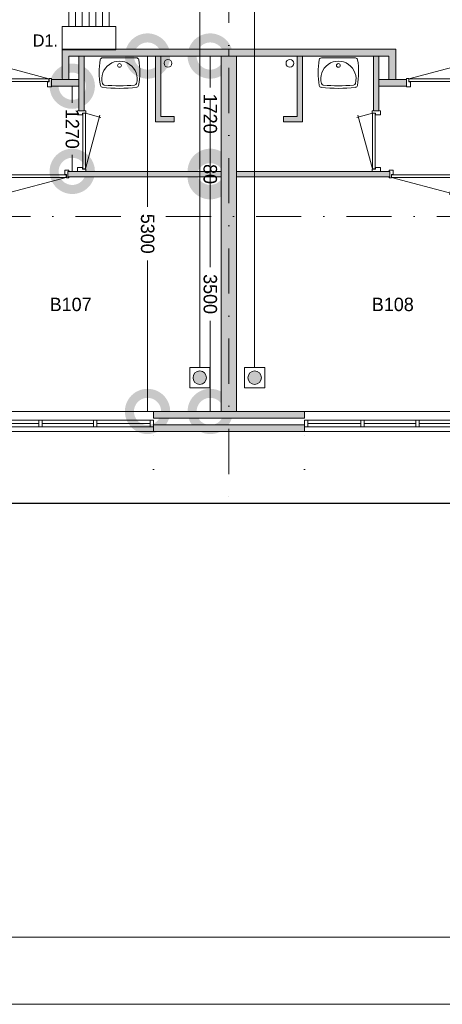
# Model space of a CAD drawing. Header units: millimetres. Extents: x 0 to 84100, y 0 to 59400.
# Tile 2 of 36: x 10391 to 16689, y 0 to 14683. Entities that reach past the tile are written whole.
import ezdxf
from ezdxf.enums import TextEntityAlignment as Align
from ezdxf.xclip import XClip

# ---------------------------------------------------------------- set-up
doc = ezdxf.new("R2010")
doc.units = ezdxf.units.MM
doc.header["$PDMODE"] = 3
doc.header["$PDSIZE"] = 1
doc.linetypes.add('DGN1', pattern=[504.6, 0, -504.6])
doc.linetypes.add('DGN4', pattern=[1345.6, 672.8, -336.4, 0, -336.4])
for name, color, linetype in [('16', 7, 'Continuous'), ('17', 7, 'Continuous'), ('29', 7, 'Continuous'), ('30', 7, 'Continuous'), ('32', 7, 'Continuous'), ('33', 7, 'Continuous'), ('40', 7, 'Continuous'), ('48', 7, 'Continuous'), ('56', 7, 'Continuous'), ('58', 7, 'Continuous'), ('62', 7, 'Continuous'), ('KADER', 7, 'Continuous')]:
    doc.layers.add(name, color=color, linetype=linetype)
doc.styles.add('dgn000', font='dgn000.shx')
doc.styles.add('dgn003', font='dgn003.shx')
doc.styles.get("Standard").update_dxf_attribs({"font": 'arial.ttf'})
doc.dimstyles.get("Standard").update_dxf_attribs({"dimtxt": 0.18, "dimasz": 0.18, "dimexe": 0.18, "dimexo": 0.0625, "dimgap": 0.09, "dimtad": 0, "dimtih": 1, "dimtoh": 1, "dimdec": 4, "dimzin": 0, "dimdsep": 46, "dimtxsty": 'Standard', "dimcen": 0.09, "dimadec": 0, "dimazin": 0, "dimtfac": 1, "dimtdec": 4, "dimtofl": 0, "dimtmove": 0, "dimatfit": 3, "dimfxl": 1, "dimtolj": 1, "dimtzin": 0, "dimarcsym": 0})

# ---------------------------------------------------------------- blocks, each defined once
blk = doc.blocks.new('EAD019')
at = {"layer": '29'}
h = blk.add_hatch(color=3, dxfattribs=at)
edge = h.paths.add_edge_path()
edge.add_arc((0, 0), 100, 0, 360)
at = {"layer": '29', "color": 3, "linetype": 'Continuous', "lineweight": 0}
blk.add_circle((0, 0), 100, dxfattribs=at)
blk = doc.blocks.new('AnonymousCell39')
at = {"layer": '29', "color": 1, "linetype": 'Continuous', "lineweight": 0, "flags": 128}
blk.add_lwpolyline([(240, -184), (240, 116), (-60, 116), (-60, -184), (240, -184)], dxfattribs=at)
at = {"color": 1, "linetype": 'Continuous', "lineweight": 0}
blk.add_blockref('EAD019', (90, -34), dxfattribs=at)
blk = doc.blocks.new('EAD020')
at = {"layer": '29'}
h = blk.add_hatch(color=3, dxfattribs=at)
edge = h.paths.add_edge_path()
edge.add_arc((0, 0), 100, 0, 360)
at = {"layer": '29', "color": 3, "linetype": 'Continuous', "lineweight": 0}
blk.add_circle((0, 0), 100, dxfattribs=at)
blk = doc.blocks.new('AnonymousCell40')
at = {"layer": '29', "color": 1, "linetype": 'Continuous', "lineweight": 0, "flags": 128}
blk.add_lwpolyline([(-240, -184), (-240, 116), (60, 116), (60, -184), (-240, -184)], dxfattribs=at)
at = {"color": 1, "linetype": 'Continuous', "lineweight": 0}
blk.add_blockref('EAD020', (-90, -34), dxfattribs=at)
blk = doc.blocks.new('830R103')
at = {"layer": '33', "color": 1, "linetype": 'Continuous', "lineweight": 0}
for p, q in [((108, -38), (336.87, -99.32)), ((108, -868), (322.82, -66.28))]:
    blk.add_line(p, q, dxfattribs=at)
at = {"layer": '33', "color": 92, "linetype": 'Continuous', "lineweight": 13, "true_color": 0x00e100, "flags": 128}
for points in [[(100, 0), (111, 0), (111, -35), (61, -35), (61, -60), (-11, -60), (-11, 0), (0, 0)], [(100, -906), (111, -906), (111, -871), (61, -871), (61, -846), (-11, -846), (-11, -906), (0, -906)]]:
    blk.add_lwpolyline(points, dxfattribs=at)
at = {"layer": '33', "color": 2, "linetype": 'Continuous', "lineweight": 13, "true_color": 0xf0f000, "flags": 128}
blk.add_lwpolyline([(108, -868), (108, -38), (68, -38), (68, -868), (108, -868)], dxfattribs=at)
blk = doc.blocks.new('930L091')
at = {"layer": '33', "color": 1, "linetype": 'Continuous', "lineweight": 0}
for p, q in [((-968, -98), (-899.56, -353.44)), ((-38, -98), (-936.31, -338.7))]:
    blk.add_line(p, q, dxfattribs=at)
at = {"layer": '33', "color": 92, "linetype": 'Continuous', "lineweight": 13, "true_color": 0x00e100, "flags": 128}
for points in [[(-1006, -90), (-1006, -101), (-971, -101), (-971, -51), (-946, -51), (-946, 11), (-1006, 11), (-1006, 0)], [(0, -90), (0, -101), (-35, -101), (-35, -51), (-60, -51), (-60, 11), (0, 11), (0, 0)]]:
    blk.add_lwpolyline(points, dxfattribs=at)
at = {"layer": '33', "color": 2, "linetype": 'Continuous', "lineweight": 13, "true_color": 0xf0f000, "flags": 128}
blk.add_lwpolyline([(-968, -98), (-38, -98), (-38, -58), (-968, -58), (-968, -98)], dxfattribs=at)
blk = doc.blocks.new('WT011')
at = {"layer": '40', "color": 7, "linetype": 'Continuous', "lineweight": 0}
blk.add_line((253, -20), (-253, -20), dxfattribs=at)
at = {"layer": '40', "color": 7, "linetype": 'Continuous', "lineweight": 0, "flags": 128}
for points in [[(-284, -432, -0.090801), (-286, -47)], [(-286, -47, -0.363957), (-253, -20)], [(-254, -401, -1.30637), (254, -401)], [(253, -20, -0.363957), (286, -47)], [(286, -47, -0.090801), (284, -432)], [(-256, -459, -0.328769), (-284, -432)], [(-226, -425, -0.309671), (-254, -401)], [(226, -425, -0.052773), (-226, -425)], [(254, -401, -0.309671), (226, -425)], [(284, -432, -0.328769), (256, -459)], [(256, -459, -0.059915), (-256, -459)]]:
    blk.add_lwpolyline(points, format="xyb", dxfattribs=at)
at = {"layer": '40', "color": 7, "linetype": 'Continuous', "lineweight": 0}
blk.add_circle((0, -133), 28.1, dxfattribs=at)
blk = doc.blocks.new('830R105')
at = {"layer": '33', "color": 1, "linetype": 'Continuous', "lineweight": 0}
for p, q in [((38, 108), (99.32, 336.87)), ((868, 108), (66.28, 322.82))]:
    blk.add_line(p, q, dxfattribs=at)
at = {"layer": '33', "color": 92, "linetype": 'Continuous', "lineweight": 13, "true_color": 0x00e100, "flags": 128}
for points in [[(0, 100), (0, 111), (35, 111), (35, 61), (60, 61), (60, -11), (0, -11), (0, 0)], [(906, 100), (906, 111), (871, 111), (871, 61), (846, 61), (846, -11), (906, -11), (906, 0)]]:
    blk.add_lwpolyline(points, dxfattribs=at)
at = {"layer": '33', "color": 2, "linetype": 'Continuous', "lineweight": 13, "true_color": 0xf0f000, "flags": 128}
blk.add_lwpolyline([(868, 108), (38, 108), (38, 68), (868, 68), (868, 108)], dxfattribs=at)
blk = doc.blocks.new('830R106')
at = {"layer": '33', "color": 1, "linetype": 'Continuous', "lineweight": 0}
for p, q in [((-108, -38), (-336.87, -99.32)), ((-108, -868), (-322.82, -66.28))]:
    blk.add_line(p, q, dxfattribs=at)
at = {"layer": '33', "color": 92, "linetype": 'Continuous', "lineweight": 13, "true_color": 0x00e100, "flags": 128}
for points in [[(-100, 0), (-111, 0), (-111, -35), (-61, -35), (-61, -60), (11, -60), (11, 0), (0, 0)], [(-100, -906), (-111, -906), (-111, -871), (-61, -871), (-61, -846), (11, -846), (11, -906), (0, -906)]]:
    blk.add_lwpolyline(points, dxfattribs=at)
at = {"layer": '33', "color": 2, "linetype": 'Continuous', "lineweight": 13, "true_color": 0xf0f000, "flags": 128}
blk.add_lwpolyline([(-108, -868), (-108, -38), (-68, -38), (-68, -868), (-108, -868)], dxfattribs=at)
blk = doc.blocks.new('930L092')
at = {"layer": '33', "color": 1, "linetype": 'Continuous', "lineweight": 0}
for p, q in [((38, -98), (936.31, -338.7)), ((968, -98), (899.56, -353.44))]:
    blk.add_line(p, q, dxfattribs=at)
at = {"layer": '33', "color": 92, "linetype": 'Continuous', "lineweight": 13, "true_color": 0x00e100, "flags": 128}
for points in [[(0, -90), (0, -101), (35, -101), (35, -51), (60, -51), (60, 11), (0, 11), (0, 0)], [(1006, -90), (1006, -101), (971, -101), (971, -51), (946, -51), (946, 11), (1006, 11), (1006, 0)]]:
    blk.add_lwpolyline(points, dxfattribs=at)
at = {"layer": '33', "color": 2, "linetype": 'Continuous', "lineweight": 13, "true_color": 0xf0f000, "flags": 128}
blk.add_lwpolyline([(968, -98), (38, -98), (38, -58), (968, -58), (968, -98)], dxfattribs=at)
blk = doc.blocks.new('WT012')
at = {"layer": '40', "color": 7, "linetype": 'Continuous', "lineweight": 0}
blk.add_line((-253, -20), (253, -20), dxfattribs=at)
blk.add_circle((0, -133), 28.1, dxfattribs=at)
for centre, radius, start, end in [((766, -236), 1068, 169.7983, 190.5514), ((-253, -53), 33, 90, 169.9973), ((0, -332), 263, 344.8667, 195.1333), ((253, -53), 33, 10.0027, 90), ((-766, -236), 1068, 349.4486, 10.2017), ((-252, -426), 33, 190.3455, 263.1425), ((-222, -392), 33, 195.1333, 263.9582), ((0, 1707), 2144, 263.9582, 276.0418), ((222, -392), 33, 276.0418, 344.8667), ((252, -426), 33, 276.8575, 349.6545), ((0, 1669), 2144, 263.1425, 276.8575)]:
    blk.add_arc(centre, radius, start, end, dxfattribs=at)
blk = doc.blocks.new('830R108')
at = {"layer": '33', "color": 1, "linetype": 'Continuous', "lineweight": 0}
for p, q in [((-868, 108), (-66.28, 322.82)), ((-38, 108), (-99.32, 336.87))]:
    blk.add_line(p, q, dxfattribs=at)
at = {"layer": '33', "color": 92, "linetype": 'Continuous', "lineweight": 13, "true_color": 0x00e100, "flags": 128}
for points in [[(-906, 100), (-906, 111), (-871, 111), (-871, 61), (-846, 61), (-846, -11), (-906, -11), (-906, 0)], [(0, 100), (0, 111), (-35, 111), (-35, 61), (-60, 61), (-60, -11), (0, -11), (0, 0)]]:
    blk.add_lwpolyline(points, dxfattribs=at)
at = {"layer": '33', "color": 2, "linetype": 'Continuous', "lineweight": 13, "true_color": 0xf0f000, "flags": 128}
blk.add_lwpolyline([(-868, 108), (-38, 108), (-38, 68), (-868, 68), (-868, 108)], dxfattribs=at)
blk = doc.blocks.new('A1')
at = {"layer": 'KADER', "color": 1, "linetype": 'Continuous', "lineweight": 0}
blk.add_line((0, 0), (84100, 0), dxfattribs=at)
at = {"layer": 'KADER', "color": 5, "linetype": 'Continuous', "lineweight": 0, "flags": 128}
blk.add_lwpolyline([(1000, 1000), (83100, 1000), (83100, 58400), (1000, 58400), (1000, 1000)], dxfattribs=at)
blk = doc.blocks.new('_DotSmall')
at = {"color": 0, "linetype": 'ByBlock', "const_width": 0.5}
blk.add_lwpolyline([(-0.0625, 0, 1), (0.0625, 0, 1)], format="xyb", close=True, dxfattribs=at)
blk = doc.blocks.new('*D18446')
at = {"layer": '58', "color": 3, "linetype": 'Continuous', "lineweight": 0, "transparency": 16777216}
blk.add_line((12725, 2692), (10175, 2692), dxfattribs=at)
at = {"layer": 'Defpoints', "color": 0, "linetype": 'Continuous', "transparency": 16777216}
for p in [(10175, 4684), (12725, 4684), (10175, 2692)]:
    blk.add_point(p, dxfattribs=at)
at = {"layer": '58', "color": 3, "linetype": 'Continuous', "lineweight": 0, "transparency": 16777216, "xscale": 1080, "yscale": 1080, "zscale": 1080, "rotation": 180}
blk.add_blockref('_DotSmall', (10175, 2692), dxfattribs=at)
at = {"layer": '58', "color": 3, "linetype": 'Continuous', "lineweight": 0, "transparency": 16777216, "xscale": 1080, "yscale": 1080, "zscale": 1080}
blk.add_blockref('_DotSmall', (12725, 2692), dxfattribs=at)
at = {"layer": '58', "color": 3, "linetype": 'Continuous', "lineweight": 0, "transparency": 16777216, "insert": (11450, 2894), "char_height": 200, "attachment_point": 5, "style": 'dgn003'}
blk.add_mtext('\\A1;2550', dxfattribs=at)
blk = doc.blocks.new('*D18447')
at = {"layer": '58', "color": 3, "linetype": 'Continuous', "lineweight": 0, "transparency": 16777216}
blk.add_line((7925, 2692), (10175, 2692), dxfattribs=at)
at = {"layer": 'Defpoints', "color": 0, "linetype": 'Continuous', "transparency": 16777216}
for p in [(7925, 4684), (10175, 4684), (10175, 2692)]:
    blk.add_point(p, dxfattribs=at)
at = {"layer": '58', "color": 3, "linetype": 'Continuous', "lineweight": 0, "transparency": 16777216, "xscale": 1080, "yscale": 1080, "zscale": 1080, "rotation": 180}
blk.add_blockref('_DotSmall', (7925, 2692), dxfattribs=at)
at = {"layer": '58', "color": 3, "linetype": 'Continuous', "lineweight": 0, "transparency": 16777216, "xscale": 1080, "yscale": 1080, "zscale": 1080}
blk.add_blockref('_DotSmall', (10175, 2692), dxfattribs=at)
at = {"layer": '58', "color": 3, "linetype": 'Continuous', "lineweight": 0, "transparency": 16777216, "insert": (9050, 2894), "char_height": 200, "attachment_point": 5, "style": 'dgn003'}
blk.add_mtext('\\A1;2250', dxfattribs=at)
blk = doc.blocks.new('*D18448')
at = {"layer": '58', "color": 3, "linetype": 'Continuous', "lineweight": 0, "transparency": 16777216}
blk.add_line((5375, 2692), (7925, 2692), dxfattribs=at)
at = {"layer": 'Defpoints', "color": 0, "linetype": 'Continuous', "transparency": 16777216}
for p in [(5375, 4684), (7925, 4684), (7925, 2692)]:
    blk.add_point(p, dxfattribs=at)
at = {"layer": '58', "color": 3, "linetype": 'Continuous', "lineweight": 0, "transparency": 16777216, "xscale": 1080, "yscale": 1080, "zscale": 1080, "rotation": 180}
blk.add_blockref('_DotSmall', (5375, 2692), dxfattribs=at)
at = {"layer": '58', "color": 3, "linetype": 'Continuous', "lineweight": 0, "transparency": 16777216, "xscale": 1080, "yscale": 1080, "zscale": 1080}
blk.add_blockref('_DotSmall', (7925, 2692), dxfattribs=at)
at = {"layer": '58', "color": 3, "linetype": 'Continuous', "lineweight": 0, "transparency": 16777216, "insert": (6650, 2894), "char_height": 200, "attachment_point": 5, "style": 'dgn003'}
blk.add_mtext('\\A1;2550', dxfattribs=at)
blk = doc.blocks.new('*D18544')
at = {"layer": '58', "color": 3, "linetype": 'Continuous', "lineweight": 0, "transparency": 16777216}
for p, q in [((8771, 10284), (8771, 9813)), ((8771, 8564), (8771, 9036))]:
    blk.add_line(p, q, dxfattribs=at)
at = {"layer": 'Defpoints', "color": 0, "linetype": 'Continuous', "transparency": 16777216}
for p in [(8416, 10284), (8771, 10284), (8416, 8564)]:
    blk.add_point(p, dxfattribs=at)
at = {"layer": '58', "color": 3, "linetype": 'Continuous', "lineweight": 0, "transparency": 16777216, "xscale": 1080, "yscale": 1080, "zscale": 1080}
for p, rotation in [((8771, 10284), 90), ((8771, 8564), 270)]:
    blk.add_blockref('_DotSmall', p, dxfattribs=dict(at, rotation=rotation))
at = {"layer": '58', "color": 3, "linetype": 'Continuous', "lineweight": 0, "transparency": 16777216, "insert": (8771, 9424), "char_height": 200, "attachment_point": 5, "rotation": 270, "style": 'dgn003'}
blk.add_mtext('\\A1;1720', dxfattribs=at)
blk = doc.blocks.new('*D18545')
at = {"layer": '58', "color": 3, "linetype": 'Continuous', "lineweight": 0, "transparency": 16777216}
for p, q in [((8770.54, 8564.49), (8770.54, 9644.49)), ((8770.54, 8484.49), (8770.54, 8564.49)), ((8770.54, 8484.49), (8770.54, 7404.49))]:
    blk.add_line(p, q, dxfattribs=at)
at = {"layer": 'Defpoints', "color": 0, "linetype": 'Continuous', "transparency": 16777216}
for p in [(8770.54, 8564.49), (9136.68, 8564.49), (9136.68, 8484.49)]:
    blk.add_point(p, dxfattribs=at)
at = {"layer": '58', "color": 3, "linetype": 'Continuous', "lineweight": 0, "transparency": 16777216, "xscale": 1080, "yscale": 1080, "zscale": 1080}
for p, rotation in [((8770.54, 8564.49), 270), ((8770.54, 8484.49), 90)]:
    blk.add_blockref('_DotSmall', p, dxfattribs=dict(at, rotation=rotation))
at = {"layer": '58', "color": 3, "linetype": 'Continuous', "lineweight": 0, "transparency": 16777216, "insert": (8770.54, 8524.49), "char_height": 200, "attachment_point": 5, "rotation": 270, "style": 'dgn003'}
blk.add_mtext('\\A1;80', dxfattribs=at)
blk = doc.blocks.new('*D18546')
at = {"layer": '58', "color": 3, "linetype": 'Continuous', "lineweight": 0, "transparency": 16777216}
for p, q in [((8771, 8484), (8771, 7133)), ((8771, 4984), (8771, 6336))]:
    blk.add_line(p, q, dxfattribs=at)
at = {"layer": 'Defpoints', "color": 0, "linetype": 'Continuous', "transparency": 16777216}
for p in [(8357, 8484), (8771, 8484), (8357, 4984)]:
    blk.add_point(p, dxfattribs=at)
at = {"layer": '58', "color": 3, "linetype": 'Continuous', "lineweight": 0, "transparency": 16777216, "xscale": 1080, "yscale": 1080, "zscale": 1080}
for p, rotation in [((8771, 8484), 90), ((8771, 4984), 270)]:
    blk.add_blockref('_DotSmall', p, dxfattribs=dict(at, rotation=rotation))
at = {"layer": '58', "color": 3, "linetype": 'Continuous', "lineweight": 0, "transparency": 16777216, "insert": (8771, 6734), "char_height": 200, "attachment_point": 5, "rotation": 270, "style": 'dgn003'}
blk.add_mtext('\\A1;3500', dxfattribs=at)
blk = doc.blocks.new('*D18547')
at = {"layer": '58', "color": 3, "linetype": 'Continuous', "lineweight": 0, "transparency": 16777216}
for p, q in [((7837, 10284), (7837, 8033)), ((7837, 4984), (7837, 7236))]:
    blk.add_line(p, q, dxfattribs=at)
at = {"layer": 'Defpoints', "color": 0, "linetype": 'Continuous', "transparency": 16777216}
for p in [(7566, 10284), (7837, 10284), (7566, 4984)]:
    blk.add_point(p, dxfattribs=at)
at = {"layer": '58', "color": 3, "linetype": 'Continuous', "lineweight": 0, "transparency": 16777216, "xscale": 1080, "yscale": 1080, "zscale": 1080}
for p, rotation in [((7837, 10284), 90), ((7837, 4984), 270)]:
    blk.add_blockref('_DotSmall', p, dxfattribs=dict(at, rotation=rotation))
at = {"layer": '58', "color": 3, "linetype": 'Continuous', "lineweight": 0, "transparency": 16777216, "insert": (7837, 7634), "char_height": 200, "attachment_point": 5, "rotation": 270, "style": 'dgn003'}
blk.add_mtext('\\A1;5300', dxfattribs=at)
blk = doc.blocks.new('*D18548')
at = {"layer": '58', "color": 3, "linetype": 'Continuous', "lineweight": 0, "transparency": 16777216}
for p, q in [((6715, 9834), (6715, 9588)), ((6715, 8564), (6715, 8811))]:
    blk.add_line(p, q, dxfattribs=at)
at = {"layer": 'Defpoints', "color": 0, "linetype": 'Continuous', "transparency": 16777216}
for p in [(6266, 9834), (6715, 9834), (6266, 8564)]:
    blk.add_point(p, dxfattribs=at)
at = {"layer": '58', "color": 3, "linetype": 'Continuous', "lineweight": 0, "transparency": 16777216, "xscale": 1080, "yscale": 1080, "zscale": 1080}
for p, rotation in [((6715, 9834), 90), ((6715, 8564), 270)]:
    blk.add_blockref('_DotSmall', p, dxfattribs=dict(at, rotation=rotation))
at = {"layer": '58', "color": 3, "linetype": 'Continuous', "lineweight": 0, "transparency": 16777216, "insert": (6715, 9199), "char_height": 200, "attachment_point": 5, "rotation": 270, "style": 'dgn003'}
blk.add_mtext('\\A1;1270', dxfattribs=at)
blk = doc.blocks.new('*D18560')
at = {"layer": '58', "color": 3, "linetype": 'Continuous', "lineweight": 0, "transparency": 16777216}
for p, q in [((8933, 1859), (7853, 1859)), ((9163, 1859), (8933, 1859)), ((9163, 1859), (10243, 1859))]:
    blk.add_line(p, q, dxfattribs=at)
at = {"layer": 'Defpoints', "color": 0, "linetype": 'Continuous', "transparency": 16777216}
for p in [(8933, 4984), (9163, 4984), (8933, 1859)]:
    blk.add_point(p, dxfattribs=at)
at = {"layer": '58', "color": 3, "linetype": 'Continuous', "lineweight": 0, "transparency": 16777216, "xscale": 1080, "yscale": 1080, "zscale": 1080}
blk.add_blockref('_DotSmall', (8933, 1859), dxfattribs=at)
at = {"layer": '58', "color": 3, "linetype": 'Continuous', "lineweight": 0, "transparency": 16777216, "xscale": 1080, "yscale": 1080, "zscale": 1080, "rotation": 180}
blk.add_blockref('_DotSmall', (9163, 1859), dxfattribs=at)
at = {"layer": '58', "color": 3, "linetype": 'Continuous', "lineweight": 0, "transparency": 16777216, "insert": (9048, 2061), "char_height": 200, "attachment_point": 5, "style": 'dgn003'}
blk.add_mtext('\\A1;230', dxfattribs=at)
blk = doc.blocks.new('AnonymousCell111')
at = {"color": 1, "linetype": 'Continuous', "lineweight": 0}
blk.add_blockref('A1', (-42050, -29700), dxfattribs=at)
blk = doc.blocks.new('50E03_329_B01 - Default')
at = {"layer": '16'}
blk.add_hatch(color=7, dxfattribs=at).paths.add_polyline_path([(7924.76, 4784.49), (10174.76, 4784.49), (10174.76, 4684.49), (7924.76, 4684.49)])
at = {"layer": '62'}
for color, points in [(7, [(9049.76, 10384.49), (9049.76, 10284.49), (6664.76, 10284.49), (6664.76, 9934.49), (6564.76, 9934.49), (6564.76, 10384.49)]), (9, [(6894.76, 9464.49), (6814.76, 9464.49), (6814.76, 10284.49), (6894.76, 10284.49)]), (9, [(8234.76, 9384.49), (8234.76, 9304.49), (7954.76, 9304.49), (7954.76, 10284.49), (8034.76, 10284.49), (8034.76, 9384.49)]), (9, [(8934.76, 10284.49), (9164.76, 10284.49), (9164.76, 4984.49), (8934.76, 4984.49)]), (7, [(9049.76, 10384.49), (9049.76, 10284.49), (11434.76, 10284.49), (11434.76, 9934.49), (11534.76, 9934.49), (11534.76, 10384.49)]), (9, [(9864.76, 9384.49), (9864.76, 9304.49), (10144.76, 9304.49), (10144.76, 10284.49), (10064.76, 10284.49), (10064.76, 9384.49)]), (9, [(11204.76, 9464.49), (11284.76, 9464.49), (11284.76, 10284.49), (11204.76, 10284.49)]), (7, [(6814.76, 9834.49), (6404.76, 9834.49), (6404.76, 9934.49), (6814.76, 9934.49)]), (7, [(11284.76, 9834.49), (11694.76, 9834.49), (11694.76, 9934.49), (11284.76, 9934.49)]), (9, [(8934.76, 8564.49), (6649.76, 8564.49), (6649.76, 8484.49), (8934.76, 8484.49)]), (9, [(9164.76, 8564.49), (11449.76, 8564.49), (11449.76, 8484.49), (9164.76, 8484.49)]), (9, [(7924.76, 4984.49), (10174.76, 4984.49), (10174.76, 4884.49), (7924.76, 4884.49)])]:
    blk.add_hatch(color=color, dxfattribs=at).paths.add_polyline_path(points)
at = {"layer": '16', "color": 92, "linetype": 'Continuous', "lineweight": 0, "true_color": 0x00e100, "flags": 128}
for points in [[(9049.76, 10384.49), (6564.76, 10384.49), (6564.76, 9934.49), (6664.76, 9934.49), (6664.76, 10284.49), (9049.76, 10284.49), (9049.76, 10384.49)], [(6894.76, 10284.49), (6814.76, 10284.49), (6814.76, 9464.49), (6894.76, 9464.49), (6894.76, 10284.49)], [(8034.76, 10284.49), (8034.76, 9384.49), (8234.76, 9384.49), (8234.76, 9304.49), (7954.76, 9304.49), (7954.76, 10284.49), (8034.76, 10284.49)], [(9049.76, 10384.49), (11534.76, 10384.49), (11534.76, 9934.49), (11434.76, 9934.49), (11434.76, 10284.49), (9049.76, 10284.49), (9049.76, 10384.49)], [(10064.76, 10284.49), (10064.76, 9384.49), (9864.76, 9384.49), (9864.76, 9304.49), (10144.76, 9304.49), (10144.76, 10284.49), (10064.76, 10284.49)], [(11204.76, 10284.49), (11284.76, 10284.49), (11284.76, 9464.49), (11204.76, 9464.49), (11204.76, 10284.49)], [(6814.76, 9934.49), (6404.76, 9934.49), (6404.76, 9834.49), (6814.76, 9834.49), (6814.76, 9934.49)], [(11284.76, 9934.49), (11694.76, 9934.49), (11694.76, 9834.49), (11284.76, 9834.49), (11284.76, 9934.49)], [(6649.76, 8564.49), (8934.76, 8564.49), (8934.76, 8484.49), (6649.76, 8484.49), (6649.76, 8564.49)], [(11449.76, 8564.49), (9164.76, 8564.49), (9164.76, 8484.49), (11449.76, 8484.49), (11449.76, 8564.49)], [(7924.76, 4984.49), (10174.76, 4984.49), (10174.76, 4884.49), (7924.76, 4884.49), (7924.76, 4984.49)], [(7924.76, 4784.49), (10174.76, 4784.49), (10174.76, 4684.49), (7924.76, 4684.49), (7924.76, 4784.49)]]:
    blk.add_lwpolyline(points, dxfattribs=at)
at = {"layer": '16', "color": 7, "linetype": 'Continuous', "lineweight": 0, "flags": 128}
blk.add_lwpolyline([(7924.76, 4784.49), (10174.76, 4784.49), (10174.76, 4684.49), (7924.76, 4684.49), (7924.76, 4784.49)], dxfattribs=at)
at = {"layer": '17', "color": 92, "linetype": 'Continuous', "lineweight": 0, "true_color": 0x00e100, "flags": 128}
blk.add_lwpolyline([(9164.76, 10284.49), (8934.76, 10284.49), (8934.76, 4984.49), (9164.76, 4984.49), (9164.76, 10284.49)], dxfattribs=at)
at = {"layer": '30', "color": 3, "linetype": 'Continuous', "lineweight": 0}
for p, q in [((7924.76, 4984.49), (5374.76, 4984.49)), ((10174.76, 4984.49), (12724.76, 4984.49)), ((7924.76, 4684.49), (5374.76, 4684.49)), ((10174.76, 4684.49), (12724.76, 4684.49))]:
    blk.add_line(p, q, dxfattribs=at)
at = {"layer": '32', "color": 3, "linetype": 'Continuous', "lineweight": 0}
for p, q in [((5424.76, 4854.49), (7874.76, 4854.49)), ((7874.76, 4854.49), (7874.76, 4754.49)), ((12674.76, 4854.49), (10224.76, 4854.49)), ((10224.76, 4854.49), (10224.76, 4754.49)), ((7874.76, 4754.49), (5374.76, 4754.49)), ((6216.42, 4804.49), (5424.76, 4804.49)), ((7033.09, 4804.49), (6266.42, 4804.49)), ((7874.76, 4804.49), (7083.09, 4804.49)), ((10224.76, 4804.49), (11016.43, 4804.49)), ((10224.76, 4754.49), (12724.76, 4754.49)), ((11066.43, 4804.49), (11833.1, 4804.49)), ((11883.1, 4804.49), (12674.76, 4804.49))]:
    blk.add_line(p, q, dxfattribs=at)
at = {"layer": '32', "color": 3, "linetype": 'Continuous', "lineweight": 0, "flags": 128}
for points in [[(6266.42, 4754.49), (6216.42, 4754.49), (6216.42, 4854.49), (6266.42, 4854.49), (6266.42, 4754.49)], [(7083.09, 4754.49), (7033.09, 4754.49), (7033.09, 4854.49), (7083.09, 4854.49), (7083.09, 4754.49)], [(7924.76, 4754.49), (7874.76, 4754.49), (7874.76, 4854.49), (7924.76, 4854.49), (7924.76, 4754.49)], [(10174.76, 4754.49), (10224.76, 4754.49), (10224.76, 4854.49), (10174.76, 4854.49), (10174.76, 4754.49)], [(11016.43, 4754.49), (11066.43, 4754.49), (11066.43, 4854.49), (11016.43, 4854.49), (11016.43, 4754.49)], [(11833.1, 4754.49), (11883.1, 4754.49), (11883.1, 4854.49), (11833.1, 4854.49), (11833.1, 4754.49)]]:
    blk.add_lwpolyline(points, dxfattribs=at)
at = {"layer": '40', "color": 3, "linetype": 'Continuous', "lineweight": 0}
for centre in [(8141.52, 10175.89), (9958, 10175.89)]:
    blk.add_circle(centre, 57.46, dxfattribs=at)
at = {"layer": '56', "color": 3, "linetype": 'DGN4', "lineweight": 0}
for p, q in [((9049.76, 55989.76), (9049.76, 547.85)), ((52180.43, 7892.77), (-3616.95, 7892.77))]:
    blk.add_line(p, q, dxfattribs=at)
at = {"layer": '58', "color": 3, "linetype": 'DGN1', "lineweight": 0}
for p, q in [((7924.76, 2684.49), (7924.76, 4684.49)), ((10174.76, 2684.49), (10174.76, 4684.49))]:
    blk.add_line(p, q, dxfattribs=at)
at = {"layer": '62', "color": 7, "linetype": 'Continuous', "lineweight": 0, "flags": 128}
for points in [[(9049.76, 10384.49), (9049.76, 10284.49), (6664.76, 10284.49), (6664.76, 9934.49), (6564.76, 9934.49), (6564.76, 10384.49), (9049.76, 10384.49)], [(9049.76, 10384.49), (9049.76, 10284.49), (11434.76, 10284.49), (11434.76, 9934.49), (11534.76, 9934.49), (11534.76, 10384.49), (9049.76, 10384.49)], [(6814.76, 9834.49), (6404.76, 9834.49), (6404.76, 9934.49), (6814.76, 9934.49), (6814.76, 9834.49)], [(11284.76, 9834.49), (11694.76, 9834.49), (11694.76, 9934.49), (11284.76, 9934.49), (11284.76, 9834.49)]]:
    blk.add_lwpolyline(points, dxfattribs=at)
at = {"layer": '62', "color": 9, "linetype": 'Continuous', "lineweight": 0, "flags": 128}
for points in [[(6894.76, 9464.49), (6814.76, 9464.49), (6814.76, 10284.49), (6894.76, 10284.49), (6894.76, 9464.49)], [(8234.76, 9384.49), (8234.76, 9304.49), (7954.76, 9304.49), (7954.76, 10284.49), (8034.76, 10284.49), (8034.76, 9384.49), (8234.76, 9384.49)], [(8934.76, 10284.49), (9164.76, 10284.49), (9164.76, 4984.49), (8934.76, 4984.49), (8934.76, 10284.49)], [(9864.76, 9384.49), (9864.76, 9304.49), (10144.76, 9304.49), (10144.76, 10284.49), (10064.76, 10284.49), (10064.76, 9384.49), (9864.76, 9384.49)], [(11204.76, 9464.49), (11284.76, 9464.49), (11284.76, 10284.49), (11204.76, 10284.49), (11204.76, 9464.49)], [(8934.76, 8564.49), (6649.76, 8564.49), (6649.76, 8484.49), (8934.76, 8484.49), (8934.76, 8564.49)], [(9164.76, 8564.49), (11449.76, 8564.49), (11449.76, 8484.49), (9164.76, 8484.49), (9164.76, 8564.49)], [(7924.76, 4984.49), (10174.76, 4984.49), (10174.76, 4884.49), (7924.76, 4884.49), (7924.76, 4984.49)]]:
    blk.add_lwpolyline(points, dxfattribs=at)
at = {"color": 7, "linetype": 'Continuous', "lineweight": 0}
for name, p in [('A1', (-8492.96, -3060.21)), ('830R105', (5500.05, 9836.39)), ('WT011', (7418.9, 10276.63)), ('WT012', (10680.62, 10276.63)), ('830R108', (12599.47, 9836.39)), ('830R103', (6804.58, 9467.57)), ('830R106', (11294.94, 9467.57)), ('930L091', (6662.99, 8570.46)), ('930L092', (11436.53, 8570.46))]:
    blk.add_blockref(name, p, dxfattribs=at)
at = {"layer": '48', "color": 7, "linetype": 'Continuous', "lineweight": 0, "style": 'dgn003'}
for s, p in [('B107', (6691.1, 6580.28)), ('B108', (11491.76, 6580.28))]:
    blk.add_text(s, height=200, dxfattribs=at).set_placement(p, align=Align.MIDDLE_CENTER)
at = {"layer": '58', "color": 3, "linetype": 'Continuous', "lineweight": 0}
for base, p1, p2, picture, middle in [((7837.48, 10284.49), (7565.83, 4984.49), (7565.83, 10284.49), '*D18547', (7837.48, 7634.49)), ((8770.54, 10284.49), (8416.21, 8564.49), (8416.21, 10284.49), '*D18544', (8770.54, 9424.49)), ((6714.66, 9834.49), (6265.85, 8564.49), (6265.85, 9834.49), '*D18548', (6714.66, 9199.49)), ((8770.54, 8564.49), (9136.68, 8484.49), (9136.68, 8564.49), '*D18545', (8770.54, 8524.49)), ((8770.54, 8484.49), (8357.16, 4984.49), (8357.16, 8484.49), '*D18546', (8770.54, 6734.49))]:
    dim = blk.add_linear_dim(base=base, p1=p1, p2=p2, angle=270, dimstyle='Standard', override={"dimscale": 1, "dimtxt": 200, "dimasz": 1080, "dimexe": 0, "dimexo": 0, "dimgap": 100, "dimtad": 1, "dimjust": 0, "dimtih": 0, "dimtoh": 0, "dimdec": 0, "dimlfac": 1, "dimzin": 11, "dimdsep": 46, "dimlunit": 2, "dimpost": '<>', "dimtxsty": 'dgn003', "dimblk1": 'DotSmall', "dimblk2": 'DotSmall', "dimsah": 1, "dimcen": 0, "dimse1": 1, "dimse2": 1, "dimclrd": 3, "dimclre": 3, "dimclrt": 3, "dimtol": 0, "dimtix": 1, "dimtofl": 1, "dimatfit": 3, "dimfrac": 1, "dimtolj": 1, "dimlwd": 0, "dimlwe": 0}, dxfattribs=at)
    dim.commit()
    dim.dimension.update_dxf_attribs({"geometry": picture, "text_midpoint": middle, "text_rotation": 270})
for base, p1, p2, picture, middle in [((8932.64, 1858.9), (9162.64, 4984.49), (8932.64, 4984.49), '*D18560', (9047.64, 2061.08)), ((7924.76, 2691.66), (5374.76, 4684.49), (7924.76, 4684.49), '*D18448', (6649.76, 2893.77)), ((10174.76, 2691.66), (7924.76, 4684.49), (10174.76, 4684.49), '*D18447', (9049.76, 2893.77)), ((10174.76, 2691.66), (12724.76, 4684.49), (10174.76, 4684.49), '*D18446', (11449.76, 2893.77))]:
    dim = blk.add_linear_dim(base=base, p1=p1, p2=p2, dimstyle='Standard', override={"dimscale": 1, "dimtxt": 200, "dimasz": 1080, "dimexe": 0, "dimexo": 0, "dimgap": 100, "dimtad": 1, "dimjust": 0, "dimtih": 0, "dimtoh": 0, "dimdec": 0, "dimlfac": 1, "dimzin": 11, "dimdsep": 46, "dimlunit": 2, "dimpost": '<>', "dimtxsty": 'dgn003', "dimblk1": 'DotSmall', "dimblk2": 'DotSmall', "dimsah": 1, "dimcen": 0, "dimse1": 1, "dimse2": 1, "dimclrd": 3, "dimclre": 3, "dimclrt": 3, "dimtol": 0, "dimtix": 1, "dimtofl": 1, "dimatfit": 3, "dimfrac": 1, "dimtolj": 1, "dimlwd": 0, "dimlwe": 0}, dxfattribs=at)
    dim.commit()
    dim.dimension.update_dxf_attribs({"geometry": picture, "text_midpoint": middle})

msp = doc.modelspace()

# ---------------------------------------------------------------- linework, layer by layer
at = {"layer": '29', "color": 1, "linetype": 'Continuous', "lineweight": 0, "flags": 128}
for points in [[(22740.32, 20583.19), (22740.32, 15634.02), (11224.32, 15634.02), (11224.32, 14584.02)], [(23463.56, 20583.19), (23463.56, 15534.02), (11324.32, 15534.02), (11324.32, 14584.02)], [(4225.39, 9495.76), (4225.39, 15634.02), (11124.32, 15634.02), (11124.32, 14584.02)], [(23468.34, 9491.84), (23463.56, 15434.02), (11424.32, 15434.02), (11424.32, 14584.02)], [(22745.1, 9491.84), (22740.32, 15334.02), (11524.32, 15334.02), (11524.32, 14584.02)], [(13892.66, 9494.49), (13892.66, 15234.02), (11624.32, 15234.02), (11624.32, 14584.02)], [(13074.32, 9494.49), (13074.32, 15134.02), (11724.32, 15134.02), (11724.32, 14584.02)], [(11024.32, 14584.02), (11024.32, 14234.02), (11824.32, 14234.02), (11824.32, 14584.02), (11024.32, 14584.02)]]:
    msp.add_lwpolyline(points, dxfattribs=at)

# ---------------------------------------------------------------- block references
at = {"color": 1, "linetype": 'Continuous', "lineweight": 0}
for name, p in [('AnonymousCell111', (42050, 29700)), ('AnonymousCell39', (12984.32, 9378.49)), ('AnonymousCell40', (13982.66, 9378.49))]:
    msp.add_blockref(name, p, dxfattribs=at)
ref = msp.add_blockref('50E03_329_B01 - Default', (4459.56, 3857.35))
XClip(ref).set_block_clipping_path([(-3195.19, 3614.84), (51845.11, 51823.2)])

# ---------------------------------------------------------------- texts
at = {"layer": '29', "color": 1, "linetype": 'Continuous', "lineweight": 0, "style": 'dgn000'}
msp.add_text('D1.', height=180, dxfattribs=at).set_placement((10586.32, 14283.02))

doc.saveas('drawing.dxf')
